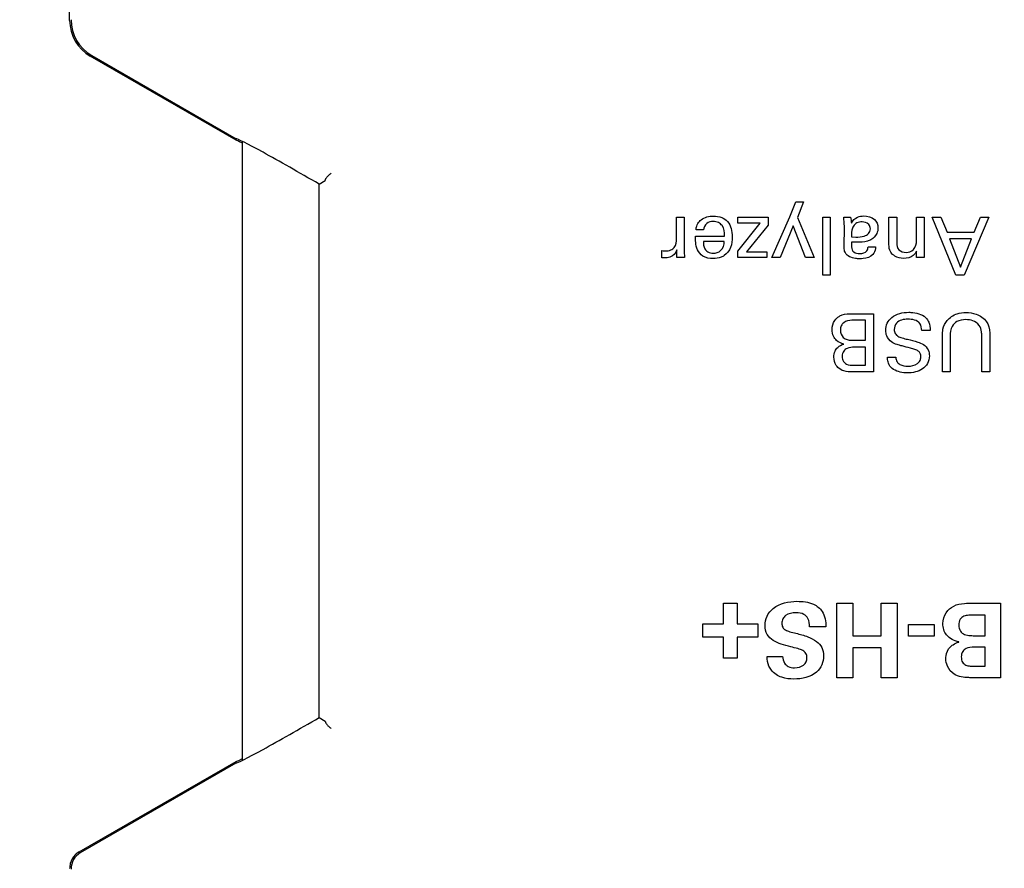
# Model space of a CAD drawing. Header units: inches. Extents: x 0 to 22, y 0 to 17.
# Tile 5 of 16: x 9.3 to 10.5, y 11.1 to 12.1. Entities that reach past the tile are written whole.
import ezdxf

# ---------------------------------------------------------------- set-up
doc = ezdxf.new("R2010")
doc.units = ezdxf.units.IN
doc.header["$LTSCALE"] = 1.21
doc.header["$MEASUREMENT"] = 0
doc.layers.get('0').update_dxf_attribs({"linetype": 'CONTINUOUS'})
doc.layers.add('DIMENSIONS', color=7, linetype='CONTINUOUS')
doc.styles.get("Standard").update_dxf_attribs({"font": 'txt', "width": 0.8})
doc.dimstyles.new('DIMSTYLE_1', dxfattribs={"dimtxt": 0.125, "dimasz": 0.18, "dimexe": 0.125, "dimexo": 0.0625, "dimgap": 0.0625, "dimtad": 0, "dimtih": 1, "dimtoh": 1, "dimdec": 3, "dimzin": 4, "dimdsep": 46, "dimtxsty": 'STANDARD', "dimblk": '_FILLED', "dimblk1": '_FILLED', "dimblk2": '_FILLED', "dimcen": 0.09, "dimadec": 0, "dimazin": 0, "dimtp": 0.001, "dimtm": 0.001, "dimtfac": 1, "dimtdec": 3, "dimtofl": 0, "dimtmove": 0, "dimatfit": 3, "dimldrblk": '_FILLED', "dimfxl": 1, "dimtolj": 1, "dimtzin": 4, "dimarcsym": 0})

# ---------------------------------------------------------------- blocks, each defined once
blk = doc.blocks.new('_FILLED')
at = {"color": 0, "linetype": 'BYBLOCK'}
blk.add_solid([(0, 0), (-1, 0.1736), (-1, -0.1736)], dxfattribs=at)
blk = doc.blocks.new('*D5')
at = {"layer": 'DIMENSIONS', "color": 2, "linetype": 'CONTINUOUS'}
for p, q in [((9.3202, 12.5875), (8.4531, 12.5875)), ((8.5781, 12.5875), (8.5781, 11.5459)), ((8.5781, 10.2542), (8.5781, 11.1084)), ((9.2789, 10.2542), (8.4531, 10.2542))]:
    blk.add_line(p, q, dxfattribs=at)
at = {"layer": 'DIMENSIONS', "color": 2, "linetype": 'CONTINUOUS', "xscale": 0.18, "yscale": 0.18, "zscale": 0.18}
for p, rotation in [((8.5781, 12.5875), 90), ((8.5781, 10.2542), 270)]:
    blk.add_blockref('_FILLED', p, dxfattribs=dict(at, rotation=rotation))
at = {"layer": 'DIMENSIONS', "color": 2, "linetype": 'CONTINUOUS', "insert": (8.4781, 11.4834), "char_height": 0.125, "width": 0.7, "attachment_point": 2, "line_spacing_factor": 0.9}
blk.add_mtext('2.333\\P[59.27]', dxfattribs=at)
blk = doc.blocks.new('*D6')
at = {"layer": 'DIMENSIONS', "color": 2, "linetype": 'CONTINUOUS'}
for p, q in [((9.3202, 12.5875), (7.7031, 12.5875)), ((7.8281, 12.5875), (7.8281, 10.8631)), ((7.8281, 9.9871), (7.8281, 10.4256)), ((9.754, 9.9871), (7.7031, 9.9871))]:
    blk.add_line(p, q, dxfattribs=at)
at = {"layer": 'DIMENSIONS', "color": 2, "linetype": 'CONTINUOUS', "xscale": 0.18, "yscale": 0.18, "zscale": 0.18}
for p, rotation in [((7.8281, 12.5875), 90), ((7.8281, 9.9871), 270)]:
    blk.add_blockref('_FILLED', p, dxfattribs=dict(at, rotation=rotation))
at = {"layer": 'DIMENSIONS', "color": 2, "linetype": 'CONTINUOUS', "insert": (7.7281, 10.8006), "char_height": 0.125, "width": 0.7, "attachment_point": 2, "line_spacing_factor": 0.9}
blk.add_mtext('2.600\\P[66.05]', dxfattribs=at)
blk = doc.blocks.new('*D7')
at = {"layer": 'DIMENSIONS', "color": 2, "linetype": 'CONTINUOUS'}
for p, q in [((10.3086, 13.1349), (6.9531, 13.1349)), ((7.0781, 13.1349), (7.0781, 12.3921)), ((7.0781, 9.9871), (7.0781, 11.9546)), ((9.754, 9.9871), (6.9531, 9.9871))]:
    blk.add_line(p, q, dxfattribs=at)
at = {"layer": 'DIMENSIONS', "color": 2, "linetype": 'CONTINUOUS', "xscale": 0.18, "yscale": 0.18, "zscale": 0.18}
for p, rotation in [((7.0781, 13.1349), 90), ((7.0781, 9.9871), 270)]:
    blk.add_blockref('_FILLED', p, dxfattribs=dict(at, rotation=rotation))
at = {"layer": 'DIMENSIONS', "color": 2, "linetype": 'CONTINUOUS', "insert": (6.9781, 12.3296), "char_height": 0.125, "width": 0.7, "attachment_point": 2, "line_spacing_factor": 0.9}
blk.add_mtext('3.148\\P[79.95]', dxfattribs=at)
blk = doc.blocks.new('*D8')
at = {"layer": 'DIMENSIONS', "color": 2, "linetype": 'CONTINUOUS'}
for p, q in [((9.8012, 13.0899), (14.1107, 13.0899)), ((13.9857, 13.0899), (13.9857, 11.6674)), ((13.9857, 9.9949), (13.9857, 11.2299)), ((9.6723, 9.9949), (11.5751, 9.9949)), ((11.7135, 9.9949), (14.1107, 9.9949))]:
    blk.add_line(p, q, dxfattribs=at)
at = {"layer": 'DIMENSIONS', "color": 2, "linetype": 'CONTINUOUS', "xscale": 0.18, "yscale": 0.18, "zscale": 0.18}
for p, rotation in [((13.9857, 13.0899), 90), ((13.9857, 9.9949), 270)]:
    blk.add_blockref('_FILLED', p, dxfattribs=dict(at, rotation=rotation))
at = {"layer": 'DIMENSIONS', "color": 2, "linetype": 'CONTINUOUS', "insert": (13.8857, 11.6049), "char_height": 0.125, "width": 0.7, "attachment_point": 2, "line_spacing_factor": 0.9}
blk.add_mtext('3.095\\P[78.61]', dxfattribs=at)

msp = doc.modelspace()

# ---------------------------------------------------------------- linework, layer by layer
at = {"color": 7, "linetype": 'CONTINUOUS'}
for p, q in [((9.3264, 12.1023), (9.3264, 12.5312)), ((9.5275, 11.9574), (9.3514, 12.059)), ((9.3531, 12.06), (9.5275, 11.9593)), ((9.5348, 11.9562), (9.5348, 11.2075)), ((9.6278, 11.9044), (9.6352, 11.9087)), ((9.6278, 11.2593), (9.6278, 11.9044)), ((9.6278, 11.2593), (9.6352, 11.255)), ((9.3379, 11.0969), (9.5275, 11.2064)), ((9.3396, 11.096), (9.5275, 11.2044))]:
    msp.add_line(p, q, dxfattribs=at)
at = {"color": 40, "linetype": 'CONTINUOUS'}
for p, q in [((10.1968, 11.8647), (10.2038, 11.8828)), ((10.2038, 11.8828), (10.2132, 11.8828)), ((10.2132, 11.8828), (10.2058, 11.8642)), ((10.0597, 11.8384), (10.0597, 11.8644)), ((10.0597, 11.8644), (10.0689, 11.8644)), ((10.0689, 11.8644), (10.0689, 11.8255)), ((10.1339, 11.8573), (10.1339, 11.8644)), ((10.1339, 11.8644), (10.1703, 11.8644)), ((10.1703, 11.8644), (10.1703, 11.8549)), ((10.1751, 11.8155), (10.1968, 11.8647)), ((10.2058, 11.8642), (10.2261, 11.8155)), ((10.2365, 11.7942), (10.2365, 11.8644)), ((10.2365, 11.8644), (10.2456, 11.8644)), ((10.2456, 11.8644), (10.2456, 11.7942)), ((10.2618, 11.8644), (10.2701, 11.8644)), ((10.3164, 11.8312), (10.3164, 11.8644)), ((10.3164, 11.8644), (10.3258, 11.8644)), ((10.3258, 11.8644), (10.3258, 11.8333)), ((10.3498, 11.8363), (10.3498, 11.8644)), ((10.3498, 11.8644), (10.359, 11.8644)), ((10.359, 11.8644), (10.359, 11.8212)), ((10.3971, 11.7941), (10.3687, 11.8644)), ((10.3687, 11.8644), (10.3793, 11.8644)), ((10.3793, 11.8644), (10.3869, 11.8461)), ((10.4371, 11.8644), (10.4075, 11.7941)), ((10.4195, 11.8461), (10.4271, 11.8644)), ((10.4271, 11.8644), (10.4371, 11.8644)), ((10.1339, 11.8233), (10.1608, 11.8573)), ((10.1608, 11.8573), (10.1339, 11.8573)), ((10.1703, 11.8549), (10.1443, 11.8224)), ((10.2006, 11.8541), (10.185, 11.8155)), ((10.2158, 11.8155), (10.2006, 11.8541)), ((10.2622, 11.8288), (10.2626, 11.8521)), ((10.0828, 11.8416), (10.1179, 11.8416)), ((10.0924, 11.8491), (10.0833, 11.8491)), ((10.2711, 11.8406), (10.2764, 11.8403)), ((10.3869, 11.8461), (10.4195, 11.8461)), ((10.1175, 11.8352), (10.0922, 11.8352)), ((10.2778, 11.834), (10.2711, 11.8343)), ((10.2912, 11.8286), (10.3003, 11.8286)), ((10.3898, 11.8382), (10.4028, 11.8038)), ((10.4164, 11.8382), (10.3898, 11.8382)), ((10.4028, 11.8038), (10.4164, 11.8382)), ((10.042, 11.8151), (10.042, 11.8241)), ((10.042, 11.8241), (10.0437, 11.8237)), ((10.0437, 11.8237), (10.0464, 11.8236)), ((10.0602, 11.8155), (10.06, 11.825)), ((10.0694, 11.8155), (10.0602, 11.8155)), ((10.1339, 11.8155), (10.1339, 11.8233)), ((10.169, 11.8155), (10.1339, 11.8155)), ((10.1443, 11.8224), (10.169, 11.8224)), ((10.169, 11.8224), (10.169, 11.8155)), ((10.185, 11.8155), (10.1751, 11.8155)), ((10.2261, 11.8155), (10.2158, 11.8155)), ((10.3499, 11.8155), (10.3498, 11.8234)), ((10.359, 11.8155), (10.3499, 11.8155)), ((10.359, 11.8212), (10.359, 11.8155)), ((10.2456, 11.7942), (10.2365, 11.7942)), ((10.4075, 11.7941), (10.3971, 11.7941)), ((10.2721, 11.7477), (10.2976, 11.7477)), ((10.2976, 11.7477), (10.2976, 11.6775)), ((10.2882, 11.7398), (10.2716, 11.7398)), ((10.2882, 11.7155), (10.2882, 11.7398)), ((10.3663, 11.7272), (10.3562, 11.7272)), ((10.381, 11.6775), (10.381, 11.7208)), ((10.3905, 11.7206), (10.3905, 11.6775)), ((10.4286, 11.6775), (10.4286, 11.721)), ((10.4383, 11.7203), (10.4383, 11.6775)), ((10.2712, 11.7155), (10.2882, 11.7155)), ((10.2882, 11.7071), (10.2746, 11.7071)), ((10.2882, 11.6854), (10.2882, 11.7071)), ((10.2742, 11.6854), (10.2882, 11.6854)), ((10.3145, 11.695), (10.3247, 11.695)), ((10.2976, 11.6775), (10.2726, 11.6775)), ((10.3905, 11.6775), (10.381, 11.6775)), ((10.4383, 11.6775), (10.4286, 11.6775)), ((10.1164, 11.3725), (10.1164, 11.3978)), ((10.1164, 11.3978), (10.1332, 11.3978)), ((10.1332, 11.3978), (10.1332, 11.3725)), ((10.2534, 11.3074), (10.2534, 11.3978)), ((10.2534, 11.3978), (10.2727, 11.3978)), ((10.2727, 11.3978), (10.2727, 11.3582)), ((10.3071, 11.3582), (10.3071, 11.3978)), ((10.3071, 11.3978), (10.3265, 11.3978)), ((10.3265, 11.3978), (10.3265, 11.3074)), ((10.4176, 11.3978), (10.4514, 11.3978)), ((10.4514, 11.3978), (10.4514, 11.3075)), ((10.4329, 11.3833), (10.4198, 11.3833)), ((10.4329, 11.3583), (10.4329, 11.3833)), ((10.0915, 11.3564), (10.0915, 11.3725)), ((10.0915, 11.3725), (10.1164, 11.3725)), ((10.1332, 11.3725), (10.158, 11.3725)), ((10.158, 11.3725), (10.158, 11.3564)), ((10.2403, 11.3689), (10.2205, 11.3689)), ((10.34, 11.3577), (10.34, 11.3718)), ((10.34, 11.3718), (10.371, 11.3718)), ((10.371, 11.3718), (10.371, 11.3577)), ((10.1164, 11.3564), (10.0915, 11.3564)), ((10.1164, 11.3312), (10.1164, 11.3564)), ((10.1332, 11.3564), (10.1332, 11.3312)), ((10.158, 11.3564), (10.1332, 11.3564)), ((10.2727, 11.3582), (10.3071, 11.3582)), ((10.371, 11.3577), (10.34, 11.3577)), ((10.4008, 11.3507), (10.4008, 11.3509)), ((10.4218, 11.3583), (10.4329, 11.3583)), ((10.273, 11.3435), (10.273, 11.3074)), ((10.3071, 11.3435), (10.273, 11.3435)), ((10.3071, 11.3074), (10.3071, 11.3435)), ((10.4329, 11.3443), (10.4194, 11.3443)), ((10.4329, 11.3214), (10.4329, 11.3443)), ((10.1332, 11.3312), (10.1164, 11.3312)), ((10.1693, 11.3333), (10.1879, 11.3333)), ((10.4198, 11.3214), (10.4329, 11.3214)), ((10.273, 11.3074), (10.2534, 11.3074)), ((10.3265, 11.3074), (10.3071, 11.3074)), ((10.4514, 11.3075), (10.4176, 11.3075))]:
    msp.add_line(p, q, dxfattribs=at)
at = {"color": 7, "linetype": 'CONTINUOUS'}
for centre, radius, start, end in [((9.3764, 12.1023), 0.05, 180.0032, 239.9968), ((9.3781, 12.1032), 0.05, 180.0032, 239.9968), ((9.3494, 11.077), 0.023, 134.8642, 165.1277), ((9.3511, 11.0761), 0.023, 120.0075, 179.9925), ((9.3495, 11.077), 0.0231, 120.0307, 134.8435), ((9.3495, 11.077), 0.0231, 165.1461, 179.9727)]:
    msp.add_arc(centre, radius, start, end, dxfattribs=at)
for centre, major_axis, ratio, start_param, end_param in [((9.6098, 11.9154), (-0.0603, 0.0976), 0.576648, 0.790621, 0.81114), ((9.6098, 11.9115), (0.0825, -0.0477), 0.030233, 1.369043, 3.098461), ((9.6098, 11.9096), (0.0825, -0.0477), 0.030233, 9.016891, 9.381646), ((9.635, 11.9259), (-0.0002, 0.0172), 0.035266, -3.121708, -2.826299), ((9.6098, 11.2522), (0.0825, 0.0477), 0.030233, 3.184724, 4.914143), ((9.635, 11.2378), (0.0002, 0.0172), 0.035266, -0.315293, -0.019885), ((9.6098, 11.2541), (0.0825, 0.0477), 0.030233, -3.098461, -2.733706), ((9.6098, 11.2483), (0.0603, 0.0976), 0.576648, -3.952733, -3.931697)]:
    msp.add_ellipse(centre, major_axis=major_axis, ratio=ratio, start_param=start_param, end_param=end_param, dxfattribs=at)
for points in [[(9.6354, 11.9096), (9.6354, 11.9098), (9.6356, 11.9104), (9.636, 11.9112), (9.6367, 11.9122), (9.6375, 11.9132), (9.6385, 11.9142), (9.6401, 11.9157), (9.6414, 11.9168), (9.6424, 11.9175)], [(9.6354, 11.2542), (9.6354, 11.2539), (9.6356, 11.2533), (9.636, 11.2525), (9.6367, 11.2515), (9.6375, 11.2505), (9.6385, 11.2495), (9.6401, 11.248), (9.6414, 11.247), (9.6424, 11.2462)]]:
    msp.add_open_spline(points, degree=3, knots=[0, 0, 0, 0, 0.072514, 0.161701, 0.267461, 0.388682, 0.52414, 0.672328, 1, 1, 1, 1], dxfattribs=at)
at = {"color": 40, "linetype": 'CONTINUOUS'}
for points, knots in [([(10.0875, 11.8593), (10.0881, 11.86), (10.0926, 11.8643), (10.0992, 11.8658), (10.1043, 11.8658)], [0, 0, 0, 0, 0.16197, 1, 1, 1, 1]), ([(10.1043, 11.8658), (10.1077, 11.8658), (10.1141, 11.865), (10.125, 11.8575), (10.127, 11.8472), (10.127, 11.8408)], [0, 0, 0, 0, 0.267997, 0.495758, 1, 1, 1, 1]), ([(10.2626, 11.8521), (10.2626, 11.8526), (10.2625, 11.8567), (10.2623, 11.8608), (10.2618, 11.8644)], [0, 0, 0, 0, 0.125633, 1, 1, 1, 1]), ([(10.271, 11.8571), (10.2727, 11.8602), (10.2772, 11.8651), (10.2835, 11.8659), (10.286, 11.8659)], [0, 0, 0, 0, 0.585377, 1, 1, 1, 1]), ([(10.286, 11.8659), (10.2905, 11.8659), (10.2996, 11.864), (10.3032, 11.8552), (10.3032, 11.8515)], [0, 0, 0, 0, 0.547394, 1, 1, 1, 1]), ([(10.0833, 11.8491), (10.0835, 11.8507), (10.084, 11.8544), (10.086, 11.8577), (10.0875, 11.8593)], [0, 0, 0, 0, 0.418166, 1, 1, 1, 1]), ([(10.1039, 11.8592), (10.1012, 11.8592), (10.0952, 11.8578), (10.0928, 11.8519), (10.0924, 11.8491)], [0, 0, 0, 0, 0.484044, 1, 1, 1, 1]), ([(10.1179, 11.8416), (10.118, 11.8459), (10.1171, 11.8528), (10.1104, 11.8585), (10.1061, 11.8592), (10.1039, 11.8592)], [0, 0, 0, 0, 0.51332, 0.739882, 1, 1, 1, 1]), ([(10.2735, 11.8535), (10.273, 11.8527), (10.271, 11.8487), (10.2712, 11.8441), (10.2711, 11.8406)], [0, 0, 0, 0, 0.20674, 1, 1, 1, 1]), ([(10.2839, 11.8587), (10.2818, 11.8587), (10.2776, 11.858), (10.2745, 11.8551), (10.2735, 11.8535)], [0, 0, 0, 0, 0.519093, 1, 1, 1, 1]), ([(10.294, 11.8503), (10.294, 11.8522), (10.2922, 11.8573), (10.2868, 11.8587), (10.2839, 11.8587)], [0, 0, 0, 0, 0.39846, 1, 1, 1, 1]), ([(10.3032, 11.8515), (10.3032, 11.8491), (10.302, 11.8433), (10.2976, 11.8389), (10.2947, 11.8372)], [0, 0, 0, 0, 0.417539, 1, 1, 1, 1]), ([(10.104, 11.8143), (10.0997, 11.8143), (10.0916, 11.8156), (10.0845, 11.8245), (10.0827, 11.8334), (10.0827, 11.8391), (10.0828, 11.8416)], [0, 0, 0, 0, 0.326465, 0.573789, 0.807514, 1, 1, 1, 1]), ([(10.127, 11.8408), (10.127, 11.8364), (10.1264, 11.8276), (10.1208, 11.8203), (10.1173, 11.8179)], [0, 0, 0, 0, 0.513763, 1, 1, 1, 1]), ([(10.2764, 11.8403), (10.2798, 11.8403), (10.2853, 11.8407), (10.2924, 11.844), (10.294, 11.8482), (10.294, 11.8503)], [0, 0, 0, 0, 0.458587, 0.724955, 1, 1, 1, 1]), ([(10.0464, 11.8236), (10.0486, 11.8236), (10.0527, 11.824), (10.0591, 11.8288), (10.0597, 11.8348), (10.0597, 11.8384)], [0, 0, 0, 0, 0.296437, 0.522542, 1, 1, 1, 1]), ([(10.0922, 11.8352), (10.0921, 11.8321), (10.0926, 11.827), (10.0976, 11.8215), (10.1019, 11.8208), (10.1042, 11.8208)], [0, 0, 0, 0, 0.428872, 0.678154, 1, 1, 1, 1]), ([(10.1042, 11.8208), (10.1073, 11.8208), (10.115, 11.8232), (10.1175, 11.8311), (10.1175, 11.8352)], [0, 0, 0, 0, 0.435852, 1, 1, 1, 1]), ([(10.2638, 11.8213), (10.2635, 11.8219), (10.2624, 11.8243), (10.2622, 11.8269), (10.2622, 11.8288)], [0, 0, 0, 0, 0.295624, 1, 1, 1, 1]), ([(10.2711, 11.8343), (10.2711, 11.833), (10.2711, 11.8294), (10.2714, 11.8253), (10.2729, 11.8235)], [0, 0, 0, 0, 0.357824, 1, 1, 1, 1]), ([(10.2947, 11.8372), (10.2933, 11.8365), (10.2879, 11.8344), (10.282, 11.834), (10.2778, 11.834)], [0, 0, 0, 0, 0.26815, 1, 1, 1, 1]), ([(10.2813, 11.8203), (10.2844, 11.8203), (10.29, 11.8219), (10.2911, 11.8269), (10.2912, 11.8286)], [0, 0, 0, 0, 0.639478, 1, 1, 1, 1]), ([(10.3003, 11.8286), (10.3002, 11.8279), (10.2999, 11.8246), (10.2986, 11.8213), (10.2969, 11.8193)], [0, 0, 0, 0, 0.207606, 1, 1, 1, 1]), ([(10.3341, 11.8146), (10.3305, 11.8146), (10.3243, 11.8159), (10.3175, 11.8224), (10.3164, 11.8281), (10.3164, 11.8312)], [0, 0, 0, 0, 0.399147, 0.661776, 1, 1, 1, 1]), ([(10.3371, 11.8217), (10.3403, 11.8217), (10.3478, 11.8246), (10.3498, 11.8324), (10.3498, 11.8363)], [0, 0, 0, 0, 0.45063, 1, 1, 1, 1]), ([(10.0483, 11.8153), (10.0477, 11.8153), (10.0456, 11.815), (10.0434, 11.8151), (10.042, 11.8151)], [0, 0, 0, 0, 0.303938, 1, 1, 1, 1]), ([(10.06, 11.825), (10.0593, 11.8222), (10.0559, 11.8173), (10.0507, 11.8157), (10.0483, 11.8153)], [0, 0, 0, 0, 0.548534, 1, 1, 1, 1]), ([(10.1173, 11.8179), (10.1162, 11.8171), (10.1121, 11.8149), (10.1073, 11.8143), (10.104, 11.8143)], [0, 0, 0, 0, 0.297159, 1, 1, 1, 1]), ([(10.2812, 11.8141), (10.2794, 11.8141), (10.2732, 11.8145), (10.266, 11.8172), (10.2638, 11.8213)], [0, 0, 0, 0, 0.279779, 1, 1, 1, 1]), ([(10.2729, 11.8235), (10.2743, 11.8217), (10.2776, 11.8205), (10.2806, 11.8203), (10.2813, 11.8203)], [0, 0, 0, 0, 0.763124, 1, 1, 1, 1]), ([(10.2969, 11.8193), (10.2941, 11.8162), (10.2881, 11.8144), (10.2825, 11.8141), (10.2812, 11.8141)], [0, 0, 0, 0, 0.754384, 1, 1, 1, 1]), ([(10.3498, 11.8234), (10.3488, 11.8215), (10.345, 11.8162), (10.3382, 11.8146), (10.3341, 11.8146)], [0, 0, 0, 0, 0.351699, 1, 1, 1, 1]), ([(10.2477, 11.7285), (10.2477, 11.7324), (10.2496, 11.7388), (10.2542, 11.7432), (10.2562, 11.7445)], [0, 0, 0, 0, 0.616173, 1, 1, 1, 1]), ([(10.2562, 11.7445), (10.2574, 11.7453), (10.2623, 11.7477), (10.268, 11.7477), (10.2721, 11.7477)], [0, 0, 0, 0, 0.255668, 1, 1, 1, 1]), ([(10.3127, 11.7275), (10.3127, 11.7304), (10.3138, 11.7364), (10.3221, 11.7471), (10.3332, 11.7494), (10.3404, 11.7494)], [0, 0, 0, 0, 0.226286, 0.449574, 1, 1, 1, 1]), ([(10.3404, 11.7494), (10.342, 11.7494), (10.3498, 11.749), (10.3584, 11.7463), (10.3622, 11.7414)], [0, 0, 0, 0, 0.208296, 1, 1, 1, 1]), ([(10.3868, 11.7394), (10.3898, 11.7432), (10.3974, 11.7481), (10.4059, 11.7492), (10.4094, 11.7492)], [0, 0, 0, 0, 0.574021, 1, 1, 1, 1]), ([(10.4094, 11.7492), (10.4136, 11.7492), (10.423, 11.7478), (10.4313, 11.7422), (10.4342, 11.738)], [0, 0, 0, 0, 0.45101, 1, 1, 1, 1]), ([(10.2716, 11.7398), (10.2682, 11.7398), (10.2627, 11.7385), (10.2584, 11.733), (10.2578, 11.7295), (10.2578, 11.7277)], [0, 0, 0, 0, 0.50038, 0.735331, 1, 1, 1, 1]), ([(10.3392, 11.7411), (10.3344, 11.7411), (10.3256, 11.7392), (10.3228, 11.7312), (10.3228, 11.7285)], [0, 0, 0, 0, 0.643242, 1, 1, 1, 1]), ([(10.3562, 11.7272), (10.356, 11.7302), (10.3545, 11.7393), (10.3444, 11.7411), (10.3392, 11.7411)], [0, 0, 0, 0, 0.373346, 1, 1, 1, 1]), ([(10.3622, 11.7414), (10.3631, 11.7402), (10.3657, 11.7358), (10.3663, 11.7307), (10.3663, 11.7272)], [0, 0, 0, 0, 0.303382, 1, 1, 1, 1]), ([(10.381, 11.7208), (10.381, 11.7235), (10.3814, 11.7301), (10.3843, 11.7364), (10.3868, 11.7394)], [0, 0, 0, 0, 0.411817, 1, 1, 1, 1]), ([(10.4094, 11.7405), (10.4057, 11.7405), (10.3989, 11.7396), (10.3911, 11.7317), (10.3905, 11.7246), (10.3905, 11.7206)], [0, 0, 0, 0, 0.358313, 0.613464, 1, 1, 1, 1]), ([(10.4255, 11.7336), (10.4236, 11.7362), (10.4183, 11.7398), (10.4122, 11.7405), (10.4094, 11.7405)], [0, 0, 0, 0, 0.538246, 1, 1, 1, 1]), ([(10.4286, 11.721), (10.4286, 11.7226), (10.4284, 11.7269), (10.4271, 11.7313), (10.4255, 11.7336)], [0, 0, 0, 0, 0.369403, 1, 1, 1, 1]), ([(10.4342, 11.738), (10.4348, 11.7371), (10.438, 11.7319), (10.4383, 11.7254), (10.4383, 11.7203)], [0, 0, 0, 0, 0.164721, 1, 1, 1, 1]), ([(10.2618, 11.711), (10.2587, 11.7119), (10.2536, 11.714), (10.2485, 11.7207), (10.2477, 11.7257), (10.2477, 11.7285)], [0, 0, 0, 0, 0.39106, 0.654781, 1, 1, 1, 1]), ([(10.2578, 11.7277), (10.2578, 11.7245), (10.2604, 11.7174), (10.2677, 11.7155), (10.2712, 11.7155)], [0, 0, 0, 0, 0.471511, 1, 1, 1, 1]), ([(10.3197, 11.7135), (10.317, 11.7152), (10.3134, 11.7198), (10.3127, 11.7253), (10.3127, 11.7275)], [0, 0, 0, 0, 0.593003, 1, 1, 1, 1]), ([(10.3228, 11.7285), (10.3228, 11.7269), (10.3234, 11.7235), (10.3274, 11.7201), (10.3327, 11.7182), (10.3367, 11.7172), (10.339, 11.7167)], [0, 0, 0, 0, 0.226821, 0.433006, 0.684778, 1, 1, 1, 1]), ([(10.2499, 11.6952), (10.2499, 11.6976), (10.2506, 11.702), (10.2548, 11.708), (10.2592, 11.7101), (10.2618, 11.711)], [0, 0, 0, 0, 0.344037, 0.610321, 1, 1, 1, 1]), ([(10.3424, 11.7061), (10.339, 11.7069), (10.3336, 11.7083), (10.3259, 11.7103), (10.3217, 11.7121), (10.3197, 11.7135)], [0, 0, 0, 0, 0.432664, 0.695284, 1, 1, 1, 1]), ([(10.339, 11.7167), (10.343, 11.7157), (10.3496, 11.7142), (10.356, 11.7118), (10.358, 11.7104)], [0, 0, 0, 0, 0.626249, 1, 1, 1, 1]), ([(10.358, 11.7104), (10.3605, 11.7088), (10.3643, 11.7046), (10.3653, 11.6991), (10.3653, 11.6966)], [0, 0, 0, 0, 0.544649, 1, 1, 1, 1]), ([(10.2746, 11.7071), (10.2717, 11.7071), (10.2669, 11.7068), (10.2609, 11.7026), (10.26, 11.6983), (10.26, 11.6961)], [0, 0, 0, 0, 0.418151, 0.67774, 1, 1, 1, 1]), ([(10.26, 11.6961), (10.26, 11.694), (10.2606, 11.69), (10.2662, 11.6854), (10.2711, 11.6854), (10.2742, 11.6854)], [0, 0, 0, 0, 0.310271, 0.546883, 1, 1, 1, 1]), ([(10.3653, 11.6966), (10.3653, 11.6935), (10.3639, 11.6871), (10.3571, 11.6804), (10.3483, 11.6768), (10.3418, 11.6761), (10.3386, 11.6761)], [0, 0, 0, 0, 0.253952, 0.489151, 0.738019, 1, 1, 1, 1]), ([(10.355, 11.6957), (10.355, 11.697), (10.3546, 11.6997), (10.3518, 11.7028), (10.3475, 11.7047), (10.3442, 11.7056), (10.3424, 11.7061)], [0, 0, 0, 0, 0.225077, 0.428706, 0.675794, 1, 1, 1, 1]), ([(10.2548, 11.6826), (10.2541, 11.6834), (10.2511, 11.6868), (10.2499, 11.6917), (10.2499, 11.6952)], [0, 0, 0, 0, 0.230599, 1, 1, 1, 1]), ([(10.3188, 11.683), (10.3172, 11.6848), (10.315, 11.6888), (10.3147, 11.6931), (10.3145, 11.695)], [0, 0, 0, 0, 0.572381, 1, 1, 1, 1]), ([(10.3247, 11.695), (10.3248, 11.6931), (10.3256, 11.6896), (10.3309, 11.6848), (10.3361, 11.6843), (10.3395, 11.6843)], [0, 0, 0, 0, 0.274201, 0.507364, 1, 1, 1, 1]), ([(10.3395, 11.6843), (10.3434, 11.6843), (10.3494, 11.6852), (10.3544, 11.6908), (10.355, 11.694), (10.355, 11.6957)], [0, 0, 0, 0, 0.552575, 0.773127, 1, 1, 1, 1]), ([(10.2726, 11.6775), (10.2691, 11.6775), (10.2626, 11.6774), (10.2568, 11.6807), (10.2548, 11.6826)], [0, 0, 0, 0, 0.554621, 1, 1, 1, 1]), ([(10.3386, 11.6761), (10.3371, 11.6761), (10.3302, 11.6764), (10.3226, 11.6789), (10.3188, 11.683)], [0, 0, 0, 0, 0.202159, 1, 1, 1, 1]), ([(10.1667, 11.3705), (10.1667, 11.3744), (10.1684, 11.3825), (10.18, 11.3968), (10.1953, 11.3999), (10.2053, 11.3999)], [0, 0, 0, 0, 0.219005, 0.441405, 1, 1, 1, 1]), ([(10.2053, 11.3999), (10.2121, 11.3999), (10.2237, 11.3988), (10.2386, 11.3872), (10.2402, 11.3754), (10.2403, 11.3689)], [0, 0, 0, 0, 0.383195, 0.636642, 1, 1, 1, 1]), ([(10.3816, 11.3729), (10.3816, 11.3775), (10.3842, 11.3865), (10.3912, 11.3923), (10.3949, 11.3942)], [0, 0, 0, 0, 0.532372, 1, 1, 1, 1]), ([(10.3949, 11.3942), (10.3987, 11.3962), (10.4066, 11.3975), (10.4143, 11.3978), (10.4176, 11.3978)], [0, 0, 0, 0, 0.564892, 1, 1, 1, 1]), ([(10.2041, 11.386), (10.1998, 11.386), (10.1932, 11.3849), (10.1878, 11.3788), (10.187, 11.3752), (10.187, 11.3734)], [0, 0, 0, 0, 0.550788, 0.773955, 1, 1, 1, 1]), ([(10.2205, 11.3689), (10.2205, 11.3724), (10.2201, 11.3785), (10.2133, 11.3853), (10.2074, 11.386), (10.2041, 11.386)], [0, 0, 0, 0, 0.382718, 0.637586, 1, 1, 1, 1]), ([(10.4198, 11.3833), (10.4175, 11.3833), (10.4132, 11.3833), (10.407, 11.3823), (10.4016, 11.3782), (10.4009, 11.3736), (10.4009, 11.3712)], [0, 0, 0, 0, 0.259472, 0.500299, 0.720739, 1, 1, 1, 1]), ([(10.1978, 11.3449), (10.1939, 11.3458), (10.1866, 11.3477), (10.1764, 11.3518), (10.1682, 11.3594), (10.1667, 11.3668), (10.1667, 11.3705)], [0, 0, 0, 0, 0.269713, 0.517694, 0.744523, 1, 1, 1, 1]), ([(10.187, 11.3734), (10.187, 11.3718), (10.1875, 11.3684), (10.1915, 11.3648), (10.1972, 11.3629), (10.2016, 11.3619), (10.2041, 11.3613)], [0, 0, 0, 0, 0.21697, 0.411799, 0.6625, 1, 1, 1, 1]), ([(10.4008, 11.3509), (10.3952, 11.3519), (10.3848, 11.3572), (10.3816, 11.3681), (10.3816, 11.3729)], [0, 0, 0, 0, 0.541878, 1, 1, 1, 1]), ([(10.4009, 11.3712), (10.4009, 11.3686), (10.4018, 11.3636), (10.4079, 11.3593), (10.4147, 11.3583), (10.4194, 11.3583), (10.4218, 11.3583)], [0, 0, 0, 0, 0.274352, 0.498973, 0.744553, 1, 1, 1, 1]), ([(10.2041, 11.3613), (10.209, 11.3601), (10.2175, 11.3577), (10.2287, 11.3524), (10.2362, 11.3443), (10.2374, 11.3373), (10.2374, 11.3339)], [0, 0, 0, 0, 0.318488, 0.570057, 0.779105, 1, 1, 1, 1]), ([(10.2174, 11.3318), (10.2174, 11.3335), (10.2167, 11.3372), (10.2121, 11.3409), (10.2056, 11.343), (10.2006, 11.3442), (10.1978, 11.3449)], [0, 0, 0, 0, 0.205264, 0.399746, 0.656131, 1, 1, 1, 1]), ([(10.3852, 11.331), (10.3852, 11.332), (10.3855, 11.3369), (10.3876, 11.3419), (10.3905, 11.3445)], [0, 0, 0, 0, 0.200498, 1, 1, 1, 1]), ([(10.3905, 11.3445), (10.3914, 11.3457), (10.3947, 11.3481), (10.3983, 11.35), (10.4008, 11.3507)], [0, 0, 0, 0, 0.366711, 1, 1, 1, 1]), ([(10.4194, 11.3443), (10.4161, 11.3443), (10.4107, 11.3443), (10.4046, 11.3393), (10.4039, 11.335), (10.4039, 11.3327)], [0, 0, 0, 0, 0.447632, 0.687538, 1, 1, 1, 1]), ([(10.1744, 11.3165), (10.1732, 11.318), (10.1701, 11.3232), (10.1693, 11.3293), (10.1693, 11.3333)], [0, 0, 0, 0, 0.324057, 1, 1, 1, 1]), ([(10.1879, 11.3333), (10.1881, 11.3305), (10.1892, 11.3256), (10.195, 11.3203), (10.1998, 11.3195), (10.2025, 11.3195)], [0, 0, 0, 0, 0.37535, 0.63909, 1, 1, 1, 1]), ([(10.2374, 11.3339), (10.2374, 11.3303), (10.2361, 11.3229), (10.2259, 11.3088), (10.2112, 11.3059), (10.2016, 11.3059)], [0, 0, 0, 0, 0.21525, 0.433255, 1, 1, 1, 1]), ([(10.2025, 11.3195), (10.2063, 11.3195), (10.214, 11.3211), (10.2174, 11.3285), (10.2174, 11.3318)], [0, 0, 0, 0, 0.536698, 1, 1, 1, 1]), ([(10.3954, 11.3118), (10.3918, 11.314), (10.3867, 11.3202), (10.3852, 11.3277), (10.3852, 11.331)], [0, 0, 0, 0, 0.562282, 1, 1, 1, 1]), ([(10.4039, 11.3327), (10.4039, 11.3304), (10.4045, 11.3262), (10.4093, 11.3224), (10.4145, 11.3214), (10.418, 11.3214), (10.4198, 11.3214)], [0, 0, 0, 0, 0.299371, 0.531123, 0.768358, 1, 1, 1, 1]), ([(10.2016, 11.3059), (10.1967, 11.3059), (10.1866, 11.3069), (10.1775, 11.3125), (10.1744, 11.3165)], [0, 0, 0, 0, 0.49222, 1, 1, 1, 1]), ([(10.4176, 11.3075), (10.4161, 11.3075), (10.4085, 11.3076), (10.4005, 11.3086), (10.3954, 11.3118)], [0, 0, 0, 0, 0.207706, 1, 1, 1, 1])]:
    msp.add_open_spline(points, degree=3, knots=knots, dxfattribs=at)
for points in [[(10.2701, 11.8644), (10.2707, 11.862), (10.271, 11.8595), (10.271, 11.8571)], [(10.3258, 11.8333), (10.3258, 11.8304), (10.3263, 11.827), (10.3284, 11.825)], [(10.0689, 11.8255), (10.0689, 11.8221), (10.0691, 11.8188), (10.0694, 11.8155)], [(10.3284, 11.825), (10.3306, 11.8228), (10.334, 11.8217), (10.3371, 11.8217)]]:
    msp.add_open_spline(points, degree=3, dxfattribs=at)

# ---------------------------------------------------------------- dimensions: what is measured, and where the dimension line sits
at = {"layer": 'DIMENSIONS', "color": 2, "linetype": 'CONTINUOUS'}
for base, p1, p2, picture, middle in [((7.0781, 9.9871), (10.3711, 13.1349), (9.8165, 9.9871), '*D7', (7.0781, 12.1734)), ((13.9857, 9.9949), (9.7387, 13.0899), (9.6098, 9.9949), '*D8', (13.9857, 11.4486)), ((7.8281, 9.9871), (9.3827, 12.5875), (9.8165, 9.9871), '*D6', (7.8281, 10.6443)), ((8.5781, 10.2542), (9.3827, 12.5875), (9.3414, 10.2542), '*D5', (8.5781, 11.3271))]:
    dim = msp.add_linear_dim(base=base, p1=p1, p2=p2, angle=270, dimstyle='DIMSTYLE_1', dxfattribs=at)
    dim.commit()
    dim.dimension.update_dxf_attribs({"geometry": picture, "text_midpoint": middle, "dimtype": 160})

doc.saveas('drawing.dxf')
